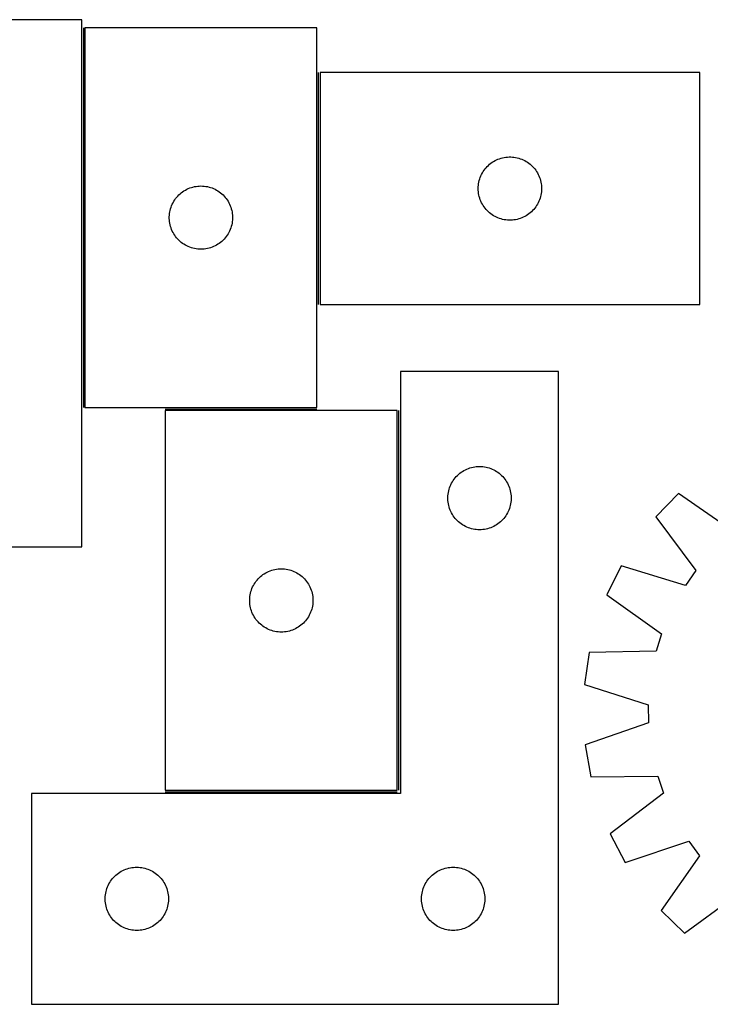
# Model space of a CAD drawing. Header units: millimetres. Extents: x 7 to 1493, y 7 to 474.
# Tile 2 of 5: x 323 to 651, y 7 to 474. Entities that reach past the tile are written whole.
import ezdxf

# ---------------------------------------------------------------- set-up
doc = ezdxf.new("R2010")
doc.units = ezdxf.units.MM
doc.layers.add('COMMON', color=5, linetype='CONTINUOUS', true_color=0x0000ff)
doc.layers.add('CUT', color=7, linetype='CONTINUOUS', true_color=0x000000)

msp = doc.modelspace()

# ---------------------------------------------------------------- linework, layer by layer
at = {"layer": 'COMMON'}
for p, q in [((353.693694, 469.754427), (353.693694, 289.754427)), ((465.193696, 338.528111), (465.193696, 448.528111)), ((392.540618, 289.004426), (464.443695, 289.004426)), ((503.290619, 108.254426), (503.290619, 288.254426)), ((392.540618, 107.504425), (502.540618, 107.504425))]:
    msp.add_line(p, q, dxfattribs=at)
at = {"layer": 'CUT'}
for p, q in [((352.943694, 473.589635), (52.943694, 473.589635)), ((352.943694, 223.589635), (352.943694, 473.589635)), ((464.443695, 469.754427), (354.443695, 469.754427)), ((354.443695, 469.754427), (354.443695, 289.754427)), ((464.443695, 289.754427), (464.443695, 469.754427)), ((645.943696, 448.528111), (465.943696, 448.528111)), ((465.943696, 448.528111), (465.943696, 338.528111)), ((645.943696, 338.528111), (645.943696, 448.528111)), ((547.57004, 405.973266), (548.221804, 406.38783)), ((548.221804, 406.38783), (548.894045, 406.768293)), ((548.894045, 406.768293), (549.58498, 407.113645)), ((549.58498, 407.113645), (550.292777, 407.422971)), ((550.292777, 407.422971), (551.01556, 407.695449)), ((551.01556, 407.695449), (551.751411, 407.930359)), ((551.751411, 407.930359), (552.49838, 408.127077)), ((552.49838, 408.127077), (553.254484, 408.28508)), ((553.254484, 408.28508), (554.01772, 408.403951)), ((554.01772, 408.403951), (554.786064, 408.483374)), ((554.786064, 408.483374), (555.557477, 408.523138)), ((555.557477, 408.523138), (556.329914, 408.523138)), ((556.329914, 408.523138), (557.101328, 408.483374)), ((557.101328, 408.483374), (557.869671, 408.403951)), ((557.869671, 408.403951), (558.632907, 408.28508)), ((558.632907, 408.28508), (559.389012, 408.127077)), ((559.389012, 408.127077), (560.13598, 407.930359)), ((560.13598, 407.930359), (560.871831, 407.695449)), ((560.871831, 407.695449), (561.594614, 407.422971)), ((561.594614, 407.422971), (562.302412, 407.113645)), ((562.302412, 407.113645), (562.993347, 406.768293)), ((562.993347, 406.768293), (563.665588, 406.38783)), ((563.665588, 406.38783), (564.317351, 405.973266)), ((542.889417, 400.916332), (543.287062, 401.578554)), ((543.287062, 401.578554), (543.718271, 402.219428)), ((543.718271, 402.219428), (544.181899, 402.837253)), ((544.181899, 402.837253), (544.676717, 403.430393)), ((544.676717, 403.430393), (545.201413, 403.997273)), ((545.201413, 403.997273), (545.754596, 404.536392)), ((545.754596, 404.536392), (546.334798, 405.046318)), ((546.334798, 405.046318), (546.940481, 405.5257)), ((546.940481, 405.5257), (547.57004, 405.973266)), ((564.317351, 405.973266), (564.94691, 405.5257)), ((564.94691, 405.5257), (565.552593, 405.046318)), ((565.552593, 405.046318), (566.132796, 404.536392)), ((566.132796, 404.536392), (566.685978, 403.997273)), ((566.685978, 403.997273), (567.210675, 403.430393)), ((567.210675, 403.430393), (567.705493, 402.837253)), ((567.705493, 402.837253), (568.169121, 402.219428)), ((568.169121, 402.219428), (568.600329, 401.578554)), ((568.600329, 401.578554), (568.997974, 400.916332)), ((541.26086, 396.596392), (541.43828, 397.348178)), ((541.43828, 397.348178), (541.654165, 398.089834)), ((541.654165, 398.089834), (541.907943, 398.819392)), ((541.907943, 398.819392), (542.198942, 399.53492)), ((542.198942, 399.53492), (542.526389, 400.234518)), ((542.526389, 400.234518), (542.889417, 400.916332)), ((568.997974, 400.916332), (569.361002, 400.234518)), ((569.361002, 400.234518), (569.688449, 399.53492)), ((569.688449, 399.53492), (569.979448, 398.819392)), ((569.979448, 398.819392), (570.233226, 398.089834)), ((570.233226, 398.089834), (570.449112, 397.348178)), ((570.449112, 397.348178), (570.626531, 396.596392)), ((400.752378, 391.979853), (401.393252, 392.411061)), ((401.393252, 392.411061), (402.055474, 392.808706)), ((402.055474, 392.808706), (402.737288, 393.171734)), ((402.737288, 393.171734), (403.436886, 393.499181)), ((403.436886, 393.499181), (404.152413, 393.79018)), ((404.152413, 393.79018), (404.881972, 394.043958)), ((404.881972, 394.043958), (405.623628, 394.259843)), ((405.623628, 394.259843), (406.375414, 394.437263)), ((406.375414, 394.437263), (407.135336, 394.575746)), ((407.135336, 394.575746), (407.90138, 394.674926)), ((407.90138, 394.674926), (408.671513, 394.734539)), ((408.671513, 394.734539), (409.443695, 394.754427)), ((409.443695, 394.754427), (410.215876, 394.734539)), ((410.215876, 394.734539), (410.98601, 394.674926)), ((410.98601, 394.674926), (411.752053, 394.575746)), ((411.752053, 394.575746), (412.511976, 394.437263)), ((412.511976, 394.437263), (413.263761, 394.259843)), ((413.263761, 394.259843), (414.005417, 394.043958)), ((414.005417, 394.043958), (414.734976, 393.79018)), ((414.734976, 393.79018), (415.450503, 393.499181)), ((415.450503, 393.499181), (416.150102, 393.171734)), ((416.150102, 393.171734), (416.831916, 392.808706)), ((416.831916, 392.808706), (417.494138, 392.411061)), ((417.494138, 392.411061), (418.135011, 391.979853)), ((540.943696, 393.528111), (540.963584, 394.300292)), ((540.963584, 392.75593), (540.943696, 393.528111)), ((540.963584, 394.300292), (541.023198, 395.070426)), ((541.023198, 391.985796), (540.963584, 392.75593)), ((541.023198, 395.070426), (541.122377, 395.83647)), ((541.122377, 395.83647), (541.26086, 396.596392)), ((570.626531, 396.596392), (570.765014, 395.83647)), ((570.765014, 395.83647), (570.864194, 395.070426)), ((570.864194, 395.070426), (570.923807, 394.300292)), ((570.923807, 392.75593), (570.864194, 391.985796)), ((570.923807, 394.300292), (570.943696, 393.528111)), ((570.943696, 393.528111), (570.923807, 392.75593)), ((396.203513, 386.804079), (396.583975, 387.476319)), ((396.583975, 387.476319), (396.998539, 388.128083)), ((396.998539, 388.128083), (397.446106, 388.757642)), ((397.446106, 388.757642), (397.925488, 389.363325)), ((397.925488, 389.363325), (398.435414, 389.943528)), ((398.435414, 389.943528), (398.974532, 390.49671)), ((398.974532, 390.49671), (399.541413, 391.021406)), ((399.541413, 391.021406), (400.134552, 391.516225)), ((400.134552, 391.516225), (400.752378, 391.979853)), ((418.135011, 391.979853), (418.752837, 391.516225)), ((418.752837, 391.516225), (419.345976, 391.021406)), ((419.345976, 391.021406), (419.912857, 390.49671)), ((419.912857, 390.49671), (420.451975, 389.943528)), ((420.451975, 389.943528), (420.961901, 389.363325)), ((420.961901, 389.363325), (421.441283, 388.757642)), ((421.441283, 388.757642), (421.88885, 388.128083)), ((421.88885, 388.128083), (422.303414, 387.476319)), ((422.303414, 387.476319), (422.683877, 386.804079)), ((541.122377, 391.219752), (541.023198, 391.985796)), ((541.26086, 390.45983), (541.122377, 391.219752)), ((541.43828, 389.708044), (541.26086, 390.45983)), ((541.654165, 388.966389), (541.43828, 389.708044)), ((541.907943, 388.23683), (541.654165, 388.966389)), ((542.198942, 387.521302), (541.907943, 388.23683)), ((542.526389, 386.821704), (542.198942, 387.521302)), ((569.688449, 387.521302), (569.361002, 386.821704)), ((569.979448, 388.23683), (569.688449, 387.521302)), ((570.233226, 388.966389), (569.979448, 388.23683)), ((570.449112, 389.708044), (570.233226, 388.966389)), ((570.626531, 390.45983), (570.449112, 389.708044)), ((570.765014, 391.219752), (570.626531, 390.45983)), ((570.864194, 391.985796), (570.765014, 391.219752)), ((394.686725, 382.443639), (394.844729, 383.199744)), ((394.844729, 383.199744), (395.041447, 383.946712)), ((395.041447, 383.946712), (395.276356, 384.682563)), ((395.276356, 384.682563), (395.548835, 385.405346)), ((395.548835, 385.405346), (395.858161, 386.113143)), ((395.858161, 386.113143), (396.203513, 386.804079)), ((422.683877, 386.804079), (423.029229, 386.113143)), ((423.029229, 386.113143), (423.338554, 385.405346)), ((423.338554, 385.405346), (423.611033, 384.682563)), ((423.611033, 384.682563), (423.845943, 383.946712)), ((423.845943, 383.946712), (424.04266, 383.199744)), ((424.04266, 383.199744), (424.200664, 382.443639)), ((542.889417, 386.13989), (542.526389, 386.821704)), ((543.287062, 385.477668), (542.889417, 386.13989)), ((543.718271, 384.836795), (543.287062, 385.477668)), ((544.181899, 384.218969), (543.718271, 384.836795)), ((544.676717, 383.625829), (544.181899, 384.218969)), ((545.201413, 383.058949), (544.676717, 383.625829)), ((545.754596, 382.519831), (545.201413, 383.058949)), ((566.685978, 383.058949), (566.132796, 382.519831)), ((567.210675, 383.625829), (566.685978, 383.058949)), ((567.705493, 384.218969), (567.210675, 383.625829)), ((568.169121, 384.836795), (567.705493, 384.218969)), ((568.600329, 385.477668), (568.169121, 384.836795)), ((568.997974, 386.13989), (568.600329, 385.477668)), ((569.361002, 386.821704), (568.997974, 386.13989)), ((394.448668, 380.140646), (394.488432, 380.912059)), ((394.448668, 379.368209), (394.448668, 380.140646)), ((394.488432, 378.596796), (394.448668, 379.368209)), ((394.488432, 380.912059), (394.567855, 381.680403)), ((394.567855, 377.828452), (394.488432, 378.596796)), ((394.567855, 381.680403), (394.686725, 382.443639)), ((424.200664, 382.443639), (424.319535, 381.680403)), ((424.319535, 381.680403), (424.398958, 380.912059)), ((424.398958, 378.596796), (424.319535, 377.828452)), ((424.398958, 380.912059), (424.438722, 380.140646)), ((424.438722, 379.368209), (424.398958, 378.596796)), ((424.438722, 380.140646), (424.438722, 379.368209)), ((546.334798, 382.009904), (545.754596, 382.519831)), ((546.940481, 381.530522), (546.334798, 382.009904)), ((547.57004, 381.082956), (546.940481, 381.530522)), ((548.221804, 380.668392), (547.57004, 381.082956)), ((548.894045, 380.287929), (548.221804, 380.668392)), ((549.58498, 379.942577), (548.894045, 380.287929)), ((550.292777, 379.633252), (549.58498, 379.942577)), ((551.01556, 379.360773), (550.292777, 379.633252)), ((551.751411, 379.125863), (551.01556, 379.360773)), ((552.49838, 378.929145), (551.751411, 379.125863)), ((553.254484, 378.771142), (552.49838, 378.929145)), ((554.01772, 378.652271), (553.254484, 378.771142)), ((554.786064, 378.572848), (554.01772, 378.652271)), ((555.557477, 378.533084), (554.786064, 378.572848)), ((556.329914, 378.533084), (555.557477, 378.533084)), ((557.101328, 378.572848), (556.329914, 378.533084)), ((557.869671, 378.652271), (557.101328, 378.572848)), ((558.632907, 378.771142), (557.869671, 378.652271)), ((559.389012, 378.929145), (558.632907, 378.771142)), ((560.13598, 379.125863), (559.389012, 378.929145)), ((560.871831, 379.360773), (560.13598, 379.125863)), ((561.594614, 379.633252), (560.871831, 379.360773)), ((562.302412, 379.942577), (561.594614, 379.633252)), ((562.993347, 380.287929), (562.302412, 379.942577)), ((563.665588, 380.668392), (562.993347, 380.287929)), ((564.317351, 381.082956), (563.665588, 380.668392)), ((564.94691, 381.530522), (564.317351, 381.082956)), ((565.552593, 382.009904), (564.94691, 381.530522)), ((566.132796, 382.519831), (565.552593, 382.009904)), ((394.686725, 377.065216), (394.567855, 377.828452)), ((394.844729, 376.309111), (394.686725, 377.065216)), ((395.041447, 375.562143), (394.844729, 376.309111)), ((395.276356, 374.826292), (395.041447, 375.562143)), ((395.548835, 374.103509), (395.276356, 374.826292)), ((395.858161, 373.395712), (395.548835, 374.103509)), ((423.338554, 374.103509), (423.029229, 373.395712)), ((423.611033, 374.826292), (423.338554, 374.103509)), ((423.845943, 375.562143), (423.611033, 374.826292)), ((424.04266, 376.309111), (423.845943, 375.562143)), ((424.200664, 377.065216), (424.04266, 376.309111)), ((424.319535, 377.828452), (424.200664, 377.065216)), ((396.203513, 372.704776), (395.858161, 373.395712)), ((396.583975, 372.032535), (396.203513, 372.704776)), ((396.998539, 371.380772), (396.583975, 372.032535)), ((397.446106, 370.751213), (396.998539, 371.380772)), ((397.925488, 370.14553), (397.446106, 370.751213)), ((398.435414, 369.565327), (397.925488, 370.14553)), ((398.974532, 369.012145), (398.435414, 369.565327)), ((399.541413, 368.487448), (398.974532, 369.012145)), ((419.912857, 369.012145), (419.345976, 368.487448)), ((420.451975, 369.565327), (419.912857, 369.012145)), ((420.961901, 370.14553), (420.451975, 369.565327)), ((421.441283, 370.751213), (420.961901, 370.14553)), ((421.88885, 371.380772), (421.441283, 370.751213)), ((422.303414, 372.032535), (421.88885, 371.380772)), ((422.683877, 372.704776), (422.303414, 372.032535)), ((423.029229, 373.395712), (422.683877, 372.704776)), ((400.134552, 367.99263), (399.541413, 368.487448)), ((400.752378, 367.529002), (400.134552, 367.99263)), ((401.393252, 367.097794), (400.752378, 367.529002)), ((402.055474, 366.700149), (401.393252, 367.097794)), ((402.737288, 366.337121), (402.055474, 366.700149)), ((403.436886, 366.009674), (402.737288, 366.337121)), ((404.152413, 365.718675), (403.436886, 366.009674)), ((404.881972, 365.464897), (404.152413, 365.718675)), ((405.623628, 365.249012), (404.881972, 365.464897)), ((406.375414, 365.071592), (405.623628, 365.249012)), ((407.135336, 364.933109), (406.375414, 365.071592)), ((407.90138, 364.833929), (407.135336, 364.933109)), ((408.671513, 364.774316), (407.90138, 364.833929)), ((409.443695, 364.754427), (408.671513, 364.774316)), ((410.215876, 364.774316), (409.443695, 364.754427)), ((410.98601, 364.833929), (410.215876, 364.774316)), ((411.752053, 364.933109), (410.98601, 364.833929)), ((412.511976, 365.071592), (411.752053, 364.933109)), ((413.263761, 365.249012), (412.511976, 365.071592)), ((414.005417, 365.464897), (413.263761, 365.249012)), ((414.734976, 365.718675), (414.005417, 365.464897)), ((415.450503, 366.009674), (414.734976, 365.718675)), ((416.150102, 366.337121), (415.450503, 366.009674)), ((416.831916, 366.700149), (416.150102, 366.337121)), ((417.494138, 367.097794), (416.831916, 366.700149)), ((418.135011, 367.529002), (417.494138, 367.097794)), ((418.752837, 367.99263), (418.135011, 367.529002)), ((419.345976, 368.487448), (418.752837, 367.99263)), ((465.943696, 338.528111), (645.943696, 338.528111)), ((579.040619, 306.754425), (504.040619, 306.754425)), ((504.040619, 306.754425), (504.040619, 106.754425)), ((579.040619, 6.754425), (579.040619, 306.754425)), ((354.443695, 289.754427), (464.443695, 289.754427)), ((502.540618, 288.254426), (392.540618, 288.254426)), ((392.540618, 288.254426), (392.540618, 108.254426)), ((502.540618, 108.254426), (502.540618, 288.254426)), ((537.720553, 261.259841), (538.472338, 261.437261)), ((538.472338, 261.437261), (539.232261, 261.575744)), ((539.232261, 261.575744), (539.998305, 261.674924)), ((539.998305, 261.674924), (540.768438, 261.734537)), ((540.768438, 261.734537), (541.540619, 261.754425)), ((541.540619, 261.754425), (542.312801, 261.734537)), ((542.312801, 261.734537), (543.082934, 261.674924)), ((543.082934, 261.674924), (543.848978, 261.575744)), ((543.848978, 261.575744), (544.6089, 261.437261)), ((544.6089, 261.437261), (545.360686, 261.259841)), ((530.022413, 256.363323), (530.532339, 256.943526)), ((530.532339, 256.943526), (531.071457, 257.496708)), ((531.071457, 257.496708), (531.638338, 258.021404)), ((531.638338, 258.021404), (532.231477, 258.516223)), ((532.231477, 258.516223), (532.849303, 258.979851)), ((532.849303, 258.979851), (533.490177, 259.411059)), ((533.490177, 259.411059), (534.152398, 259.808704)), ((534.152398, 259.808704), (534.834213, 260.171732)), ((534.834213, 260.171732), (535.533811, 260.499179)), ((535.533811, 260.499179), (536.249338, 260.790178)), ((536.249338, 260.790178), (536.978897, 261.043956)), ((536.978897, 261.043956), (537.720553, 261.259841)), ((545.360686, 261.259841), (546.102342, 261.043956)), ((546.102342, 261.043956), (546.831901, 260.790178)), ((546.831901, 260.790178), (547.547428, 260.499179)), ((547.547428, 260.499179), (548.247026, 260.171732)), ((548.247026, 260.171732), (548.928841, 259.808704)), ((548.928841, 259.808704), (549.591062, 259.411059)), ((549.591062, 259.411059), (550.231936, 258.979851)), ((550.231936, 258.979851), (550.849762, 258.516223)), ((550.849762, 258.516223), (551.442901, 258.021404)), ((551.442901, 258.021404), (552.009782, 257.496708)), ((552.009782, 257.496708), (552.5489, 256.943526)), ((552.5489, 256.943526), (553.058826, 256.363323)), ((527.373281, 251.682561), (527.64576, 252.405344)), ((527.64576, 252.405344), (527.955086, 253.113141)), ((527.955086, 253.113141), (528.300438, 253.804077)), ((528.300438, 253.804077), (528.6809, 254.476317)), ((528.6809, 254.476317), (529.095464, 255.128081)), ((529.095464, 255.128081), (529.543031, 255.75764)), ((529.543031, 255.75764), (530.022413, 256.363323)), ((553.058826, 256.363323), (553.538208, 255.75764)), ((553.538208, 255.75764), (553.985775, 255.128081)), ((553.985775, 255.128081), (554.400339, 254.476317)), ((554.400339, 254.476317), (554.780801, 253.804077)), ((554.780801, 253.804077), (555.126153, 253.113141)), ((555.126153, 253.113141), (555.435479, 252.405344)), ((555.435479, 252.405344), (555.707958, 251.682561)), ((526.545592, 247.140644), (526.585357, 247.912057)), ((526.585357, 247.912057), (526.664779, 248.680401)), ((526.664779, 248.680401), (526.78365, 249.443637)), ((526.78365, 249.443637), (526.941654, 250.199742)), ((526.941654, 250.199742), (527.138371, 250.94671)), ((527.138371, 250.94671), (527.373281, 251.682561)), ((555.707958, 251.682561), (555.942868, 250.94671)), ((555.942868, 250.94671), (556.139585, 250.199742)), ((556.139585, 250.199742), (556.297589, 249.443637)), ((556.297589, 249.443637), (556.41646, 248.680401)), ((556.41646, 248.680401), (556.495882, 247.912057)), ((556.495882, 247.912057), (556.535647, 247.140644)), ((635.923486, 248.976295), (625.192315, 237.950302)), ((661.972695, 230.799016), (635.923486, 248.976295)), ((526.545592, 246.368207), (526.545592, 247.140644)), ((526.585357, 245.596794), (526.545592, 246.368207)), ((526.664779, 244.82845), (526.585357, 245.596794)), ((526.78365, 244.065214), (526.664779, 244.82845)), ((526.941654, 243.309109), (526.78365, 244.065214)), ((527.138371, 242.562141), (526.941654, 243.309109)), ((556.139585, 243.309109), (555.942868, 242.562141)), ((556.297589, 244.065214), (556.139585, 243.309109)), ((556.41646, 244.82845), (556.297589, 244.065214)), ((556.495882, 245.596794), (556.41646, 244.82845)), ((556.535647, 246.368207), (556.495882, 245.596794)), ((556.535647, 247.140644), (556.535647, 246.368207)), ((527.373281, 241.82629), (527.138371, 242.562141)), ((527.64576, 241.103507), (527.373281, 241.82629)), ((527.955086, 240.39571), (527.64576, 241.103507)), ((528.300438, 239.704774), (527.955086, 240.39571)), ((528.6809, 239.032533), (528.300438, 239.704774)), ((529.095464, 238.38077), (528.6809, 239.032533)), ((529.543031, 237.751211), (529.095464, 238.38077)), ((553.985775, 238.38077), (553.538208, 237.751211)), ((554.400339, 239.032533), (553.985775, 238.38077)), ((554.780801, 239.704774), (554.400339, 239.032533)), ((555.126153, 240.39571), (554.780801, 239.704774)), ((555.435479, 241.103507), (555.126153, 240.39571)), ((555.707958, 241.82629), (555.435479, 241.103507)), ((555.942868, 242.562141), (555.707958, 241.82629)), ((530.022413, 237.145528), (529.543031, 237.751211)), ((530.532339, 236.565325), (530.022413, 237.145528)), ((531.071457, 236.012143), (530.532339, 236.565325)), ((531.638338, 235.487446), (531.071457, 236.012143)), ((532.231477, 234.992628), (531.638338, 235.487446)), ((532.849303, 234.529), (532.231477, 234.992628)), ((533.490177, 234.097792), (532.849303, 234.529)), ((534.152398, 233.700147), (533.490177, 234.097792)), ((534.834213, 233.337119), (534.152398, 233.700147)), ((548.928841, 233.700147), (548.247026, 233.337119)), ((549.591062, 234.097792), (548.928841, 233.700147)), ((550.231936, 234.529), (549.591062, 234.097792)), ((550.849762, 234.992628), (550.231936, 234.529)), ((551.442901, 235.487446), (550.849762, 234.992628)), ((552.009782, 236.012143), (551.442901, 235.487446)), ((552.5489, 236.565325), (552.009782, 236.012143)), ((553.058826, 237.145528), (552.5489, 236.565325)), ((553.538208, 237.751211), (553.058826, 237.145528)), ((625.192315, 237.950302), (644.068752, 212.403192)), ((535.533811, 233.009672), (534.834213, 233.337119)), ((536.249338, 232.718673), (535.533811, 233.009672)), ((536.978897, 232.464895), (536.249338, 232.718673)), ((537.720553, 232.24901), (536.978897, 232.464895)), ((538.472338, 232.07159), (537.720553, 232.24901)), ((539.232261, 231.933107), (538.472338, 232.07159)), ((539.998305, 231.833927), (539.232261, 231.933107)), ((540.768438, 231.774314), (539.998305, 231.833927)), ((541.540619, 231.754425), (540.768438, 231.774314)), ((542.312801, 231.774314), (541.540619, 231.754425)), ((543.082934, 231.833927), (542.312801, 231.774314)), ((543.848978, 231.933107), (543.082934, 231.833927)), ((544.6089, 232.07159), (543.848978, 231.933107)), ((545.360686, 232.24901), (544.6089, 232.07159)), ((546.102342, 232.464895), (545.360686, 232.24901)), ((546.831901, 232.718673), (546.102342, 232.464895)), ((547.547428, 233.009672), (546.831901, 232.718673)), ((548.247026, 233.337119), (547.547428, 233.009672)), ((252.943694, 223.589635), (352.943694, 223.589635)), ((438.231476, 210.016224), (438.849302, 210.479852)), ((438.849302, 210.479852), (439.490176, 210.91106)), ((439.490176, 210.91106), (440.152397, 211.308705)), ((440.152397, 211.308705), (440.834212, 211.671733)), ((440.834212, 211.671733), (441.53381, 211.99918)), ((441.53381, 211.99918), (442.249337, 212.290179)), ((442.249337, 212.290179), (442.978896, 212.543957)), ((442.978896, 212.543957), (443.720552, 212.759842)), ((443.720552, 212.759842), (444.472337, 212.937262)), ((444.472337, 212.937262), (445.23226, 213.075745)), ((445.23226, 213.075745), (445.998304, 213.174925)), ((445.998304, 213.174925), (446.768437, 213.234538)), ((446.768437, 213.234538), (447.540618, 213.254426)), ((447.540618, 213.254426), (448.3128, 213.234538)), ((448.3128, 213.234538), (449.082933, 213.174925)), ((449.082933, 213.174925), (449.848977, 213.075745)), ((449.848977, 213.075745), (450.608899, 212.937262)), ((450.608899, 212.937262), (451.360685, 212.759842)), ((451.360685, 212.759842), (452.102341, 212.543957)), ((452.102341, 212.543957), (452.8319, 212.290179)), ((452.8319, 212.290179), (453.547427, 211.99918)), ((453.547427, 211.99918), (454.247025, 211.671733)), ((454.247025, 211.671733), (454.92884, 211.308705)), ((454.92884, 211.308705), (455.591061, 210.91106)), ((455.591061, 210.91106), (456.231935, 210.479852)), ((456.231935, 210.479852), (456.849761, 210.016224)), ((608.731973, 214.636724), (601.933242, 200.834267)), ((639.123331, 205.398752), (608.731973, 214.636724)), ((644.068752, 212.403192), (639.123331, 205.398752)), ((434.300437, 205.304078), (434.680899, 205.976318)), ((434.680899, 205.976318), (435.095463, 206.628082)), ((435.095463, 206.628082), (435.54303, 207.257641)), ((435.54303, 207.257641), (436.022412, 207.863324)), ((436.022412, 207.863324), (436.532338, 208.443527)), ((436.532338, 208.443527), (437.071456, 208.996709)), ((437.071456, 208.996709), (437.638337, 209.521405)), ((437.638337, 209.521405), (438.231476, 210.016224)), ((456.849761, 210.016224), (457.4429, 209.521405)), ((457.4429, 209.521405), (458.009781, 208.996709)), ((458.009781, 208.996709), (458.548899, 208.443527)), ((458.548899, 208.443527), (459.058825, 207.863324)), ((459.058825, 207.863324), (459.538207, 207.257641)), ((459.538207, 207.257641), (459.985774, 206.628082)), ((459.985774, 206.628082), (460.400338, 205.976318)), ((460.400338, 205.976318), (460.7808, 205.304078)), ((432.664778, 200.180402), (432.783649, 200.943638)), ((432.783649, 200.943638), (432.941653, 201.699743)), ((432.941653, 201.699743), (433.13837, 202.446711)), ((433.13837, 202.446711), (433.37328, 203.182562)), ((433.37328, 203.182562), (433.645759, 203.905345)), ((433.645759, 203.905345), (433.955085, 204.613142)), ((433.955085, 204.613142), (434.300437, 205.304078)), ((460.7808, 205.304078), (461.126152, 204.613142)), ((461.126152, 204.613142), (461.435478, 203.905345)), ((461.435478, 203.905345), (461.707957, 203.182562)), ((461.707957, 203.182562), (461.942867, 202.446711)), ((461.942867, 202.446711), (462.139584, 201.699743)), ((462.139584, 201.699743), (462.297588, 200.943638)), ((462.297588, 200.943638), (462.416459, 200.180402)), ((601.933242, 200.834267), (627.780291, 182.370661)), ((432.545591, 198.640645), (432.585356, 199.412058)), ((432.545591, 197.868208), (432.545591, 198.640645)), ((432.585356, 197.096795), (432.545591, 197.868208)), ((432.585356, 199.412058), (432.664778, 200.180402)), ((432.664778, 196.328451), (432.585356, 197.096795)), ((432.783649, 195.565215), (432.664778, 196.328451)), ((462.416459, 196.328451), (462.297588, 195.565215)), ((462.416459, 200.180402), (462.495881, 199.412058)), ((462.495881, 197.096795), (462.416459, 196.328451)), ((462.495881, 199.412058), (462.535646, 198.640645)), ((462.535646, 197.868208), (462.495881, 197.096795)), ((462.535646, 198.640645), (462.535646, 197.868208)), ((432.941653, 194.80911), (432.783649, 195.565215)), ((433.13837, 194.062142), (432.941653, 194.80911)), ((433.37328, 193.326291), (433.13837, 194.062142)), ((433.645759, 192.603508), (433.37328, 193.326291)), ((433.955085, 191.895711), (433.645759, 192.603508)), ((434.300437, 191.204775), (433.955085, 191.895711)), ((461.126152, 191.895711), (460.7808, 191.204775)), ((461.435478, 192.603508), (461.126152, 191.895711)), ((461.707957, 193.326291), (461.435478, 192.603508)), ((461.942867, 194.062142), (461.707957, 193.326291)), ((462.139584, 194.80911), (461.942867, 194.062142)), ((462.297588, 195.565215), (462.139584, 194.80911)), ((434.680899, 190.532534), (434.300437, 191.204775)), ((435.095463, 189.880771), (434.680899, 190.532534)), ((435.54303, 189.251212), (435.095463, 189.880771)), ((436.022412, 188.645529), (435.54303, 189.251212)), ((436.532338, 188.065326), (436.022412, 188.645529)), ((437.071456, 187.512144), (436.532338, 188.065326)), ((437.638337, 186.987447), (437.071456, 187.512144)), ((438.231476, 186.492629), (437.638337, 186.987447)), ((457.4429, 186.987447), (456.849761, 186.492629)), ((458.009781, 187.512144), (457.4429, 186.987447)), ((458.548899, 188.065326), (458.009781, 187.512144)), ((459.058825, 188.645529), (458.548899, 188.065326)), ((459.538207, 189.251212), (459.058825, 188.645529)), ((459.985774, 189.880771), (459.538207, 189.251212)), ((460.400338, 190.532534), (459.985774, 189.880771)), ((460.7808, 191.204775), (460.400338, 190.532534)), ((438.849302, 186.029001), (438.231476, 186.492629)), ((439.490176, 185.597793), (438.849302, 186.029001)), ((440.152397, 185.200148), (439.490176, 185.597793)), ((440.834212, 184.83712), (440.152397, 185.200148)), ((441.53381, 184.509673), (440.834212, 184.83712)), ((442.249337, 184.218674), (441.53381, 184.509673)), ((442.978896, 183.964896), (442.249337, 184.218674)), ((443.720552, 183.749011), (442.978896, 183.964896)), ((444.472337, 183.571591), (443.720552, 183.749011)), ((445.23226, 183.433108), (444.472337, 183.571591)), ((445.998304, 183.333928), (445.23226, 183.433108)), ((446.768437, 183.274315), (445.998304, 183.333928)), ((447.540618, 183.254426), (446.768437, 183.274315)), ((448.3128, 183.274315), (447.540618, 183.254426)), ((449.082933, 183.333928), (448.3128, 183.274315)), ((449.848977, 183.433108), (449.082933, 183.333928)), ((450.608899, 183.571591), (449.848977, 183.433108)), ((451.360685, 183.749011), (450.608899, 183.571591)), ((452.102341, 183.964896), (451.360685, 183.749011)), ((452.8319, 184.218674), (452.102341, 183.964896)), ((453.547427, 184.509673), (452.8319, 184.218674)), ((454.247025, 184.83712), (453.547427, 184.509673)), ((454.92884, 185.200148), (454.247025, 184.83712)), ((455.591061, 185.597793), (454.92884, 185.200148)), ((456.231935, 186.029001), (455.591061, 185.597793)), ((456.849761, 186.492629), (456.231935, 186.029001)), ((627.780291, 182.370661), (625.241407, 174.180824)), ((593.482818, 173.575211), (591.282034, 158.347371)), ((625.241407, 174.180824), (593.482818, 173.575211)), ((591.282034, 158.347371), (621.569607, 148.774616)), ((621.569607, 148.774616), (621.685783, 140.201059)), ((621.685783, 140.201059), (591.668715, 129.811144)), ((591.668715, 129.811144), (594.281306, 114.648528)), ((594.281306, 114.648528), (626.044644, 114.903671)), ((626.044644, 114.903671), (628.804509, 106.785635)), ((392.540618, 108.254426), (502.540618, 108.254426)), ((504.040619, 106.754425), (329.040619, 106.754425)), ((329.040619, 106.754425), (329.040619, 6.754425)), ((628.804509, 106.785635), (603.467241, 87.628453)), ((603.467241, 87.628453), (610.637468, 74.015284)), ((610.637468, 74.015284), (640.767355, 84.073351)), ((640.767355, 84.073351), (645.900753, 77.205485)), ((645.900753, 77.205485), (627.723474, 51.156276)), ((371.652398, 69.808704), (372.334213, 70.171732)), ((372.334213, 70.171732), (373.033811, 70.499179)), ((373.033811, 70.499179), (373.749338, 70.790178)), ((373.749338, 70.790178), (374.478897, 71.043956)), ((374.478897, 71.043956), (375.220553, 71.259841)), ((375.220553, 71.259841), (375.972338, 71.437261)), ((375.972338, 71.437261), (376.732261, 71.575744)), ((376.732261, 71.575744), (377.498305, 71.674924)), ((377.498305, 71.674924), (378.268438, 71.734537)), ((378.268438, 71.734537), (379.040619, 71.754425)), ((379.040619, 71.754425), (379.812801, 71.734537)), ((379.812801, 71.734537), (380.582934, 71.674924)), ((380.582934, 71.674924), (381.348978, 71.575744)), ((381.348978, 71.575744), (382.1089, 71.437261)), ((382.1089, 71.437261), (382.860686, 71.259841)), ((382.860686, 71.259841), (383.602342, 71.043956)), ((383.602342, 71.043956), (384.331901, 70.790178)), ((384.331901, 70.790178), (385.047428, 70.499179)), ((385.047428, 70.499179), (385.747026, 70.171732)), ((385.747026, 70.171732), (386.428841, 69.808704)), ((521.652398, 69.808704), (522.334213, 70.171732)), ((522.334213, 70.171732), (523.033811, 70.499179)), ((523.033811, 70.499179), (523.749338, 70.790178)), ((523.749338, 70.790178), (524.478897, 71.043956)), ((524.478897, 71.043956), (525.220553, 71.259841)), ((525.220553, 71.259841), (525.972338, 71.437261)), ((525.972338, 71.437261), (526.732261, 71.575744)), ((526.732261, 71.575744), (527.498305, 71.674924)), ((527.498305, 71.674924), (528.268438, 71.734537)), ((528.268438, 71.734537), (529.040619, 71.754425)), ((529.040619, 71.754425), (529.812801, 71.734537)), ((529.812801, 71.734537), (530.582934, 71.674924)), ((530.582934, 71.674924), (531.348978, 71.575744)), ((531.348978, 71.575744), (532.1089, 71.437261)), ((532.1089, 71.437261), (532.860686, 71.259841)), ((532.860686, 71.259841), (533.602342, 71.043956)), ((533.602342, 71.043956), (534.331901, 70.790178)), ((534.331901, 70.790178), (535.047428, 70.499179)), ((535.047428, 70.499179), (535.747026, 70.171732)), ((535.747026, 70.171732), (536.428841, 69.808704)), ((366.595464, 65.128081), (367.043031, 65.75764)), ((367.043031, 65.75764), (367.522413, 66.363323)), ((367.522413, 66.363323), (368.032339, 66.943526)), ((368.032339, 66.943526), (368.571457, 67.496708)), ((368.571457, 67.496708), (369.138338, 68.021404)), ((369.138338, 68.021404), (369.731477, 68.516223)), ((369.731477, 68.516223), (370.349303, 68.979851)), ((370.349303, 68.979851), (370.990177, 69.411059)), ((370.990177, 69.411059), (371.652398, 69.808704)), ((386.428841, 69.808704), (387.091062, 69.411059)), ((387.091062, 69.411059), (387.731936, 68.979851)), ((387.731936, 68.979851), (388.349762, 68.516223)), ((388.349762, 68.516223), (388.942901, 68.021404)), ((388.942901, 68.021404), (389.509782, 67.496708)), ((389.509782, 67.496708), (390.0489, 66.943526)), ((390.0489, 66.943526), (390.558826, 66.363323)), ((390.558826, 66.363323), (391.038208, 65.75764)), ((391.038208, 65.75764), (391.485775, 65.128081)), ((516.595464, 65.128081), (517.043031, 65.75764)), ((517.043031, 65.75764), (517.522413, 66.363323)), ((517.522413, 66.363323), (518.032339, 66.943526)), ((518.032339, 66.943526), (518.571457, 67.496708)), ((518.571457, 67.496708), (519.138338, 68.021404)), ((519.138338, 68.021404), (519.731477, 68.516223)), ((519.731477, 68.516223), (520.349303, 68.979851)), ((520.349303, 68.979851), (520.990177, 69.411059)), ((520.990177, 69.411059), (521.652398, 69.808704)), ((536.428841, 69.808704), (537.091062, 69.411059)), ((537.091062, 69.411059), (537.731936, 68.979851)), ((537.731936, 68.979851), (538.349762, 68.516223)), ((538.349762, 68.516223), (538.942901, 68.021404)), ((538.942901, 68.021404), (539.509782, 67.496708)), ((539.509782, 67.496708), (540.0489, 66.943526)), ((540.0489, 66.943526), (540.558826, 66.363323)), ((540.558826, 66.363323), (541.038208, 65.75764)), ((541.038208, 65.75764), (541.485775, 65.128081)), ((364.441654, 60.199742), (364.638371, 60.94671)), ((364.638371, 60.94671), (364.873281, 61.682561)), ((364.873281, 61.682561), (365.14576, 62.405344)), ((365.14576, 62.405344), (365.455086, 63.113141)), ((365.455086, 63.113141), (365.800438, 63.804077)), ((365.800438, 63.804077), (366.1809, 64.476317)), ((366.1809, 64.476317), (366.595464, 65.128081)), ((391.485775, 65.128081), (391.900339, 64.476317)), ((391.900339, 64.476317), (392.280801, 63.804077)), ((392.280801, 63.804077), (392.626153, 63.113141)), ((392.626153, 63.113141), (392.935479, 62.405344)), ((392.935479, 62.405344), (393.207958, 61.682561)), ((393.207958, 61.682561), (393.442868, 60.94671)), ((393.442868, 60.94671), (393.639585, 60.199742)), ((514.441654, 60.199742), (514.638371, 60.94671)), ((514.638371, 60.94671), (514.873281, 61.682561)), ((514.873281, 61.682561), (515.14576, 62.405344)), ((515.14576, 62.405344), (515.455086, 63.113141)), ((515.455086, 63.113141), (515.800438, 63.804077)), ((515.800438, 63.804077), (516.1809, 64.476317)), ((516.1809, 64.476317), (516.595464, 65.128081)), ((541.485775, 65.128081), (541.900339, 64.476317)), ((541.900339, 64.476317), (542.280801, 63.804077)), ((542.280801, 63.804077), (542.626153, 63.113141)), ((542.626153, 63.113141), (542.935479, 62.405344)), ((542.935479, 62.405344), (543.207958, 61.682561)), ((543.207958, 61.682561), (543.442868, 60.94671)), ((543.442868, 60.94671), (543.639585, 60.199742)), ((364.045592, 57.140644), (364.085357, 57.912057)), ((364.045592, 56.368207), (364.045592, 57.140644)), ((364.085357, 55.596794), (364.045592, 56.368207)), ((364.085357, 57.912057), (364.164779, 58.680401)), ((364.164779, 58.680401), (364.28365, 59.443637)), ((364.28365, 59.443637), (364.441654, 60.199742)), ((393.639585, 60.199742), (393.797589, 59.443637)), ((393.797589, 59.443637), (393.91646, 58.680401)), ((393.91646, 58.680401), (393.995882, 57.912057)), ((393.995882, 57.912057), (394.035647, 57.140644)), ((394.035647, 56.368207), (393.995882, 55.596794)), ((394.035647, 57.140644), (394.035647, 56.368207)), ((514.045592, 57.140644), (514.085357, 57.912057)), ((514.045592, 56.368207), (514.045592, 57.140644)), ((514.085357, 55.596794), (514.045592, 56.368207)), ((514.085357, 57.912057), (514.164779, 58.680401)), ((514.164779, 58.680401), (514.28365, 59.443637)), ((514.28365, 59.443637), (514.441654, 60.199742)), ((543.639585, 60.199742), (543.797589, 59.443637)), ((543.797589, 59.443637), (543.91646, 58.680401)), ((543.91646, 58.680401), (543.995882, 57.912057)), ((543.995882, 57.912057), (544.035647, 57.140644)), ((544.035647, 56.368207), (543.995882, 55.596794)), ((544.035647, 57.140644), (544.035647, 56.368207)), ((638.749466, 40.425105), (664.296577, 59.301542)), ((364.164779, 54.82845), (364.085357, 55.596794)), ((364.28365, 54.065214), (364.164779, 54.82845)), ((364.441654, 53.309109), (364.28365, 54.065214)), ((364.638371, 52.562141), (364.441654, 53.309109)), ((364.873281, 51.82629), (364.638371, 52.562141)), ((365.14576, 51.103507), (364.873281, 51.82629)), ((393.207958, 51.82629), (392.935479, 51.103507)), ((393.442868, 52.562141), (393.207958, 51.82629)), ((393.639585, 53.309109), (393.442868, 52.562141)), ((393.797589, 54.065214), (393.639585, 53.309109)), ((393.91646, 54.82845), (393.797589, 54.065214)), ((393.995882, 55.596794), (393.91646, 54.82845)), ((514.164779, 54.82845), (514.085357, 55.596794)), ((514.28365, 54.065214), (514.164779, 54.82845)), ((514.441654, 53.309109), (514.28365, 54.065214)), ((514.638371, 52.562141), (514.441654, 53.309109)), ((514.873281, 51.82629), (514.638371, 52.562141)), ((515.14576, 51.103507), (514.873281, 51.82629)), ((543.207958, 51.82629), (542.935479, 51.103507)), ((543.442868, 52.562141), (543.207958, 51.82629)), ((543.639585, 53.309109), (543.442868, 52.562141)), ((543.797589, 54.065214), (543.639585, 53.309109)), ((543.91646, 54.82845), (543.797589, 54.065214)), ((543.995882, 55.596794), (543.91646, 54.82845)), ((365.455086, 50.39571), (365.14576, 51.103507)), ((365.800438, 49.704774), (365.455086, 50.39571)), ((366.1809, 49.032533), (365.800438, 49.704774)), ((366.595464, 48.38077), (366.1809, 49.032533)), ((367.043031, 47.751211), (366.595464, 48.38077)), ((367.522413, 47.145528), (367.043031, 47.751211)), ((368.032339, 46.565325), (367.522413, 47.145528)), ((390.558826, 47.145528), (390.0489, 46.565325)), ((391.038208, 47.751211), (390.558826, 47.145528)), ((391.485775, 48.38077), (391.038208, 47.751211)), ((391.900339, 49.032533), (391.485775, 48.38077)), ((392.280801, 49.704774), (391.900339, 49.032533)), ((392.626153, 50.39571), (392.280801, 49.704774)), ((392.935479, 51.103507), (392.626153, 50.39571)), ((515.455086, 50.39571), (515.14576, 51.103507)), ((515.800438, 49.704774), (515.455086, 50.39571)), ((516.1809, 49.032533), (515.800438, 49.704774)), ((516.595464, 48.38077), (516.1809, 49.032533)), ((517.043031, 47.751211), (516.595464, 48.38077)), ((517.522413, 47.145528), (517.043031, 47.751211)), ((518.032339, 46.565325), (517.522413, 47.145528)), ((540.558826, 47.145528), (540.0489, 46.565325)), ((541.038208, 47.751211), (540.558826, 47.145528)), ((541.485775, 48.38077), (541.038208, 47.751211)), ((541.900339, 49.032533), (541.485775, 48.38077)), ((542.280801, 49.704774), (541.900339, 49.032533)), ((542.626153, 50.39571), (542.280801, 49.704774)), ((542.935479, 51.103507), (542.626153, 50.39571)), ((627.723474, 51.156276), (638.749466, 40.425105)), ((368.571457, 46.012143), (368.032339, 46.565325)), ((369.138338, 45.487446), (368.571457, 46.012143)), ((369.731477, 44.992628), (369.138338, 45.487446)), ((370.349303, 44.529), (369.731477, 44.992628)), ((370.990177, 44.097792), (370.349303, 44.529)), ((371.652398, 43.700147), (370.990177, 44.097792)), ((372.334213, 43.337119), (371.652398, 43.700147)), ((373.033811, 43.009672), (372.334213, 43.337119)), ((373.749338, 42.718673), (373.033811, 43.009672)), ((374.478897, 42.464895), (373.749338, 42.718673)), ((375.220553, 42.24901), (374.478897, 42.464895)), ((375.972338, 42.07159), (375.220553, 42.24901)), ((376.732261, 41.933107), (375.972338, 42.07159)), ((382.1089, 42.07159), (381.348978, 41.933107)), ((382.860686, 42.24901), (382.1089, 42.07159)), ((383.602342, 42.464895), (382.860686, 42.24901)), ((384.331901, 42.718673), (383.602342, 42.464895)), ((385.047428, 43.009672), (384.331901, 42.718673)), ((385.747026, 43.337119), (385.047428, 43.009672)), ((386.428841, 43.700147), (385.747026, 43.337119)), ((387.091062, 44.097792), (386.428841, 43.700147)), ((387.731936, 44.529), (387.091062, 44.097792)), ((388.349762, 44.992628), (387.731936, 44.529)), ((388.942901, 45.487446), (388.349762, 44.992628)), ((389.509782, 46.012143), (388.942901, 45.487446)), ((390.0489, 46.565325), (389.509782, 46.012143)), ((518.571457, 46.012143), (518.032339, 46.565325)), ((519.138338, 45.487446), (518.571457, 46.012143)), ((519.731477, 44.992628), (519.138338, 45.487446)), ((520.349303, 44.529), (519.731477, 44.992628)), ((520.990177, 44.097792), (520.349303, 44.529)), ((521.652398, 43.700147), (520.990177, 44.097792)), ((522.334213, 43.337119), (521.652398, 43.700147)), ((523.033811, 43.009672), (522.334213, 43.337119)), ((523.749338, 42.718673), (523.033811, 43.009672)), ((524.478897, 42.464895), (523.749338, 42.718673)), ((525.220553, 42.24901), (524.478897, 42.464895)), ((525.972338, 42.07159), (525.220553, 42.24901)), ((526.732261, 41.933107), (525.972338, 42.07159)), ((532.1089, 42.07159), (531.348978, 41.933107)), ((532.860686, 42.24901), (532.1089, 42.07159)), ((533.602342, 42.464895), (532.860686, 42.24901)), ((534.331901, 42.718673), (533.602342, 42.464895)), ((535.047428, 43.009672), (534.331901, 42.718673)), ((535.747026, 43.337119), (535.047428, 43.009672)), ((536.428841, 43.700147), (535.747026, 43.337119)), ((537.091062, 44.097792), (536.428841, 43.700147)), ((537.731936, 44.529), (537.091062, 44.097792)), ((538.349762, 44.992628), (537.731936, 44.529)), ((538.942901, 45.487446), (538.349762, 44.992628)), ((539.509782, 46.012143), (538.942901, 45.487446)), ((540.0489, 46.565325), (539.509782, 46.012143)), ((377.498305, 41.833927), (376.732261, 41.933107)), ((378.268438, 41.774314), (377.498305, 41.833927)), ((379.040619, 41.754425), (378.268438, 41.774314)), ((379.812801, 41.774314), (379.040619, 41.754425)), ((380.582934, 41.833927), (379.812801, 41.774314)), ((381.348978, 41.933107), (380.582934, 41.833927)), ((527.498305, 41.833927), (526.732261, 41.933107)), ((528.268438, 41.774314), (527.498305, 41.833927)), ((529.040619, 41.754425), (528.268438, 41.774314)), ((529.812801, 41.774314), (529.040619, 41.754425)), ((530.582934, 41.833927), (529.812801, 41.774314)), ((531.348978, 41.933107), (530.582934, 41.833927)), ((329.040619, 6.754425), (579.040619, 6.754425))]:
    msp.add_line(p, q, dxfattribs=at)

doc.saveas('drawing.dxf')
